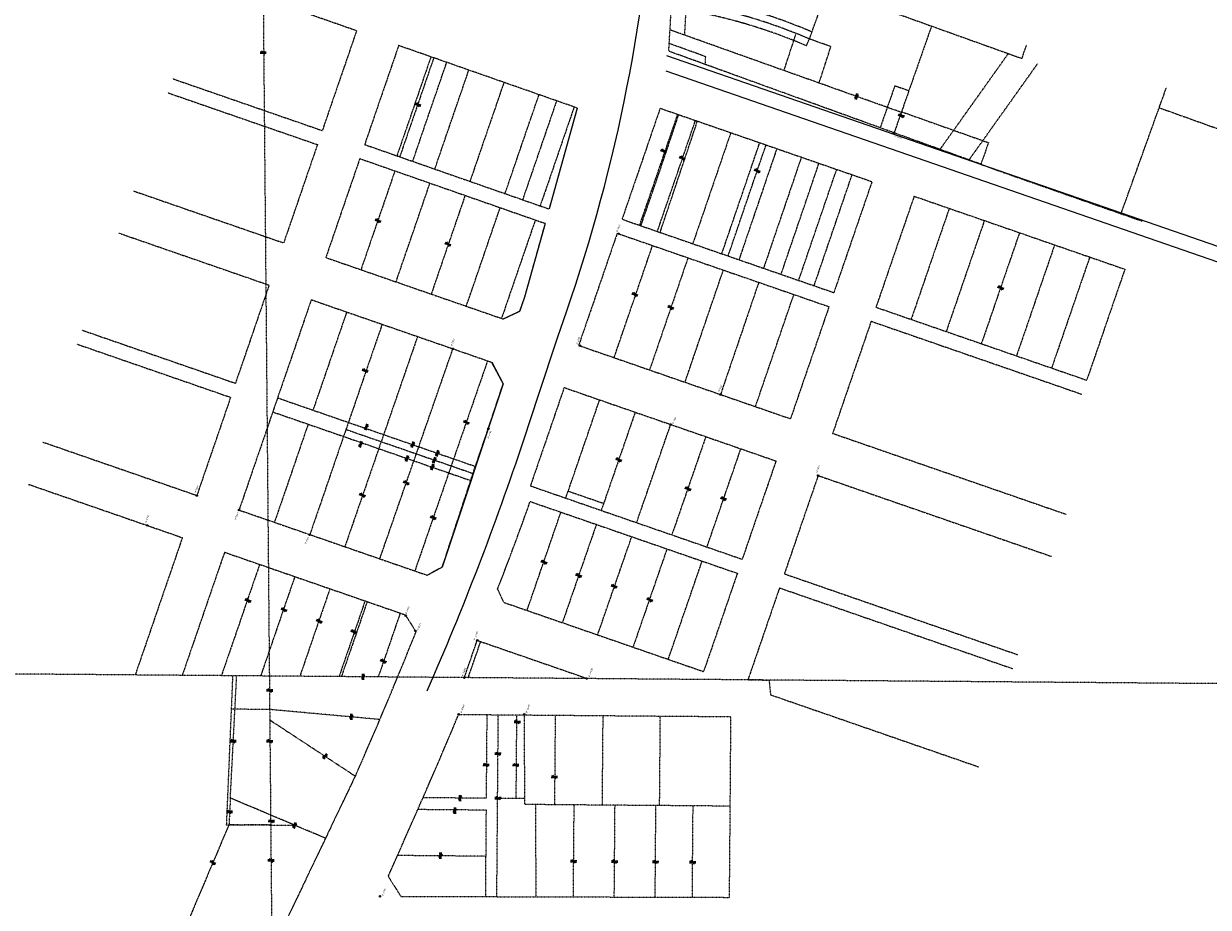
# Model space of a CAD drawing. Extents: x 372764 to 401832, y 96957 to 113289.
# Tile 4 of 11: x 386990 to 388583, y 97988 to 99176. Entities that reach past the tile are written whole.
import ezdxf

# ---------------------------------------------------------------- set-up
doc = ezdxf.new("R2010")
doc.units = 0
doc.header["$MEASUREMENT"] = 0
for name, pattern in [('Eease', [0.4, 0.075, -0.05, 0.15, -0.05, 0.075]), ('Elot', [0.15, 0.025, -0.025, 0.05, -0.025, 0.025]), ('Epl', [0.775, 0.325, -0.05, 0.025, -0.05, 0.325]), ('Erwl', [0.8, 0.175, -0.05, 0.35, -0.05, 0.175]), ('Esixl', [0.8, 0.375, -0.05, 0.375]), ('Euease', [0.6, 0.125, -0.05, 0.25, -0.05, 0.125])]:
    doc.linetypes.add(name, pattern=pattern)
for name, color, linetype, lineweight in [('E_ALI', 51, 'Continuous', 18), ('E_RW_Easement', 230, 'Eease', 25), ('E_RW_EasementUtility', 231, 'Euease', 25), ('E_RW_Existing', 80, 'Erwl', 25), ('E_RW_IP', 231, 'Continuous', 25), ('E_RW_Property', 231, 'Continuous', 25), ('E_RW_SixteenthLine', 231, 'Esixl', 25), ('P_RW_AccessPreviousProject-Diamonds', 1, 'Eaccp', 25), ('P_RW_MinorLotLine', 2, 'Elot', 25), ('P_RW_PropertyConnector', 7, 'Continuous', 40), ('P_RW_PropertyLine', 2, 'Epl', 25)]:
    doc.layers.add(name, color=color, linetype=linetype, lineweight=lineweight)
doc.styles.add('050_120', font='dgn000.shx', dxfattribs={"height": 5.999988})
doc.linetypes.add('Eaccp', pattern='A,1e-06,[1,ACCP.shx,S=0.005,R=0,X=0,Y=-0.0145],-0.105', length=0.105001)

# ---------------------------------------------------------------- blocks, each defined once
blk = doc.blocks.new('ZOR11')
at = {"layer": 'P_RW_PropertyConnector'}
for p, q in [((-3.2, -0.5), (-2, 2.6)), ((-2, 2.6), (2, -2.6)), ((2, -2.6), (3.2, 0.5))]:
    blk.add_line(p, q, dxfattribs=at)
blk.add_point((0, 0), dxfattribs=at)
blk = doc.blocks.new('ZOR12')
at = {"layer": 'P_RW_PropertyConnector'}
for p, q in [((-3.2, -0.5), (-2, 2.6)), ((-2, 2.6), (2, -2.6)), ((2, -2.6), (3.2, 0.5))]:
    blk.add_line(p, q, dxfattribs=at)
blk.add_point((0, 0), dxfattribs=at)
blk = doc.blocks.new('ZOR13')
at = {"layer": 'P_RW_PropertyConnector'}
for p, q in [((-3.2, -0.5), (-2, 2.6)), ((-2, 2.6), (2, -2.6)), ((2, -2.6), (3.2, 0.5))]:
    blk.add_line(p, q, dxfattribs=at)
blk.add_point((0, 0), dxfattribs=at)
blk = doc.blocks.new('ZOR14')
at = {"layer": 'P_RW_PropertyConnector'}
for p, q in [((-3.2, -0.5), (-2, 2.6)), ((-2, 2.6), (2, -2.6)), ((2, -2.6), (3.2, 0.5))]:
    blk.add_line(p, q, dxfattribs=at)
blk.add_point((0, 0), dxfattribs=at)
blk = doc.blocks.new('ZOR15')
at = {"layer": 'P_RW_PropertyConnector'}
for p, q in [((-3.2, -0.5), (-2, 2.6)), ((-2, 2.6), (2, -2.6)), ((2, -2.6), (3.2, 0.5))]:
    blk.add_line(p, q, dxfattribs=at)
blk.add_point((0, 0), dxfattribs=at)
blk = doc.blocks.new('ZOR16')
at = {"layer": 'P_RW_PropertyConnector'}
for p, q in [((-3.2, -0.5), (-2, 2.6)), ((-2, 2.6), (2, -2.6)), ((2, -2.6), (3.2, 0.5))]:
    blk.add_line(p, q, dxfattribs=at)
blk.add_point((0, 0), dxfattribs=at)
blk = doc.blocks.new('ZOR17')
at = {"layer": 'P_RW_PropertyConnector'}
for p, q in [((2.5, 2.1), (-2.5, -2.1)), ((-0.7, 3.2), (2.5, 2.1)), ((-2.5, -2.1), (0.7, -3.2))]:
    blk.add_line(p, q, dxfattribs=at)
blk.add_point((0, 0), dxfattribs=at)
blk = doc.blocks.new('ZOR18')
at = {"layer": 'P_RW_PropertyConnector'}
for p, q in [((2.5, 2.1), (-2.5, -2.1)), ((-0.7, 3.2), (2.5, 2.1)), ((-2.5, -2.1), (0.7, -3.2))]:
    blk.add_line(p, q, dxfattribs=at)
blk.add_point((0, 0), dxfattribs=at)
blk = doc.blocks.new('ZOR19')
at = {"layer": 'P_RW_PropertyConnector'}
for p, q in [((2.5, 2.1), (-2.5, -2.1)), ((-0.7, 3.2), (2.5, 2.1)), ((-2.5, -2.1), (0.7, -3.2))]:
    blk.add_line(p, q, dxfattribs=at)
blk.add_point((0, 0), dxfattribs=at)
blk = doc.blocks.new('ZOR20')
at = {"layer": 'P_RW_PropertyConnector'}
for p, q in [((-3.2, -0.5), (-2, 2.6)), ((-2, 2.6), (2, -2.6)), ((2, -2.6), (3.2, 0.5))]:
    blk.add_line(p, q, dxfattribs=at)
blk.add_point((0, 0), dxfattribs=at)
blk = doc.blocks.new('ZOR21')
at = {"layer": 'P_RW_PropertyConnector'}
for p, q in [((-3.2, -0.5), (-2, 2.6)), ((-2, 2.6), (2, -2.6)), ((2, -2.6), (3.2, 0.5))]:
    blk.add_line(p, q, dxfattribs=at)
blk.add_point((0, 0), dxfattribs=at)
blk = doc.blocks.new('ZOR22')
at = {"layer": 'P_RW_PropertyConnector'}
for p, q in [((2.5, 2.1), (-2.5, -2.1)), ((-0.7, 3.2), (2.5, 2.1)), ((-2.5, -2.1), (0.7, -3.2))]:
    blk.add_line(p, q, dxfattribs=at)
blk.add_point((0, 0), dxfattribs=at)
blk = doc.blocks.new('ZOR23')
at = {"layer": 'P_RW_PropertyConnector'}
for p, q in [((-3.2, -0.5), (-2, 2.6)), ((-2, 2.6), (2, -2.6)), ((2, -2.6), (3.2, 0.5))]:
    blk.add_line(p, q, dxfattribs=at)
blk.add_point((0, 0), dxfattribs=at)
blk = doc.blocks.new('ZOR24')
at = {"layer": 'P_RW_PropertyConnector'}
for p, q in [((-3.2, -0.5), (-2, 2.6)), ((-2, 2.6), (2, -2.6)), ((2, -2.6), (3.2, 0.5))]:
    blk.add_line(p, q, dxfattribs=at)
blk.add_point((0, 0), dxfattribs=at)
blk = doc.blocks.new('ZOR25')
at = {"layer": 'P_RW_PropertyConnector'}
for p, q in [((-3.2, -0.5), (-2, 2.6)), ((-2, 2.6), (2, -2.6)), ((2, -2.6), (3.2, 0.5))]:
    blk.add_line(p, q, dxfattribs=at)
blk.add_point((0, 0), dxfattribs=at)
blk = doc.blocks.new('ZOR26')
at = {"layer": 'P_RW_PropertyConnector'}
for p, q in [((-3.2, -0.5), (-2, 2.6)), ((-2, 2.6), (2, -2.6)), ((2, -2.6), (3.2, 0.5))]:
    blk.add_line(p, q, dxfattribs=at)
blk.add_point((0, 0), dxfattribs=at)
blk = doc.blocks.new('ZOR27')
at = {"layer": 'P_RW_PropertyConnector'}
for p, q in [((-3.2, -0.5), (-2, 2.6)), ((-2, 2.6), (2, -2.6)), ((2, -2.6), (3.2, 0.5))]:
    blk.add_line(p, q, dxfattribs=at)
blk.add_point((0, 0), dxfattribs=at)
blk = doc.blocks.new('ZOR28')
at = {"layer": 'P_RW_PropertyConnector'}
for p, q in [((-3.2, -0.5), (-2, 2.6)), ((-2, 2.6), (2, -2.6)), ((2, -2.6), (3.2, 0.5))]:
    blk.add_line(p, q, dxfattribs=at)
blk.add_point((0, 0), dxfattribs=at)
blk = doc.blocks.new('ZOR29')
at = {"layer": 'P_RW_PropertyConnector'}
for p, q in [((-3.2, -0.5), (-2, 2.6)), ((-2, 2.6), (2, -2.6)), ((2, -2.6), (3.2, 0.5))]:
    blk.add_line(p, q, dxfattribs=at)
blk.add_point((0, 0), dxfattribs=at)
blk = doc.blocks.new('ZOR30')
at = {"layer": 'P_RW_PropertyConnector'}
for p, q in [((-3.2, -0.5), (-2, 2.6)), ((-2, 2.6), (2, -2.6)), ((2, -2.6), (3.2, 0.5))]:
    blk.add_line(p, q, dxfattribs=at)
blk.add_point((0, 0), dxfattribs=at)
blk = doc.blocks.new('ZOR31')
at = {"layer": 'P_RW_PropertyConnector'}
for p, q in [((-3.2, -0.5), (-2, 2.6)), ((-2, 2.6), (2, -2.6)), ((2, -2.6), (3.2, 0.5))]:
    blk.add_line(p, q, dxfattribs=at)
blk.add_point((0, 0), dxfattribs=at)
blk = doc.blocks.new('ZOR32')
at = {"layer": 'P_RW_PropertyConnector'}
for p, q in [((-3.2, -0.5), (-2, 2.6)), ((-2, 2.6), (2, -2.6)), ((2, -2.6), (3.2, 0.5))]:
    blk.add_line(p, q, dxfattribs=at)
blk.add_point((0, 0), dxfattribs=at)
blk = doc.blocks.new('ZOR33')
at = {"layer": 'P_RW_PropertyConnector'}
for p, q in [((-3.2, -0.5), (-2, 2.6)), ((-2, 2.6), (2, -2.6)), ((2, -2.6), (3.2, 0.5))]:
    blk.add_line(p, q, dxfattribs=at)
blk.add_point((0, 0), dxfattribs=at)
blk = doc.blocks.new('ZOR34')
at = {"layer": 'P_RW_PropertyConnector'}
for p, q in [((-3.2, -0.5), (-2, 2.6)), ((-2, 2.6), (2, -2.6)), ((2, -2.6), (3.2, 0.5))]:
    blk.add_line(p, q, dxfattribs=at)
blk.add_point((0, 0), dxfattribs=at)
blk = doc.blocks.new('ZOR35')
at = {"layer": 'P_RW_PropertyConnector'}
for p, q in [((-3.2, -0.5), (-2, 2.6)), ((-2, 2.6), (2, -2.6)), ((2, -2.6), (3.2, 0.5))]:
    blk.add_line(p, q, dxfattribs=at)
blk.add_point((0, 0), dxfattribs=at)
blk = doc.blocks.new('ZOR36')
at = {"layer": 'P_RW_PropertyConnector'}
for p, q in [((-3.2, -0.5), (-2, 2.6)), ((-2, 2.6), (2, -2.6)), ((2, -2.6), (3.2, 0.5))]:
    blk.add_line(p, q, dxfattribs=at)
blk.add_point((0, 0), dxfattribs=at)
blk = doc.blocks.new('ZOR37')
at = {"layer": 'P_RW_PropertyConnector'}
for p, q in [((-3.2, -0.5), (-2, 2.6)), ((-2, 2.6), (2, -2.6)), ((2, -2.6), (3.2, 0.5))]:
    blk.add_line(p, q, dxfattribs=at)
blk.add_point((0, 0), dxfattribs=at)
blk = doc.blocks.new('ZOR45')
at = {"layer": 'P_RW_PropertyConnector'}
for p, q in [((-3.2, -0.6), (-2.1, 2.5)), ((-2.1, 2.5), (2.1, -2.5)), ((2.1, -2.5), (3.2, 0.6))]:
    blk.add_line(p, q, dxfattribs=at)
blk.add_point((0, 0), dxfattribs=at)
blk = doc.blocks.new('ZOR76')
at = {"layer": 'P_RW_PropertyConnector'}
for p, q in [((2.3, 2.3), (-2.3, -2.3)), ((-0.9, 3.2), (2.3, 2.3)), ((-2.3, -2.3), (0.9, -3.2))]:
    blk.add_line(p, q, dxfattribs=at)
blk.add_point((0, 0), dxfattribs=at)
blk = doc.blocks.new('ZOR77')
at = {"layer": 'P_RW_PropertyConnector'}
for p, q in [((-3.2, -0.5), (-2, 2.6)), ((-2, 2.6), (2, -2.6)), ((2, -2.6), (3.2, 0.5))]:
    blk.add_line(p, q, dxfattribs=at)
blk.add_point((0, 0), dxfattribs=at)
blk = doc.blocks.new('ZOR82')
at = {"layer": 'P_RW_PropertyConnector'}
for p, q in [((-2.8, -1.7), (-2.8, 1.6)), ((-2.8, 1.6), (2.8, -1.6)), ((2.8, -1.6), (2.8, 1.7))]:
    blk.add_line(p, q, dxfattribs=at)
blk.add_point((0, 0), dxfattribs=at)
blk = doc.blocks.new('ZOR85')
at = {"layer": 'P_RW_PropertyConnector'}
for p, q in [((-2.9, -1.6), (-2.8, 1.8)), ((-2.8, 1.8), (2.8, -1.8)), ((2.8, -1.8), (2.9, 1.6))]:
    blk.add_line(p, q, dxfattribs=at)
blk.add_point((0, 0), dxfattribs=at)
blk = doc.blocks.new('ZOR86')
at = {"layer": 'P_RW_PropertyConnector'}
for p, q in [((-2.9, -1.6), (-2.8, 1.8)), ((-2.8, 1.8), (2.8, -1.8)), ((2.8, -1.8), (2.9, 1.6))]:
    blk.add_line(p, q, dxfattribs=at)
blk.add_point((0, 0), dxfattribs=at)
blk = doc.blocks.new('ZOR87')
at = {"layer": 'P_RW_PropertyConnector'}
for p, q in [((-2.9, -1.6), (-2.8, 1.8)), ((-2.8, 1.8), (2.8, -1.8)), ((2.8, -1.8), (2.9, 1.6))]:
    blk.add_line(p, q, dxfattribs=at)
blk.add_point((0, 0), dxfattribs=at)
blk = doc.blocks.new('ZOR88')
at = {"layer": 'P_RW_PropertyConnector'}
for p, q in [((1.8, 2.8), (-1.8, -2.8)), ((-1.6, 2.9), (1.8, 2.8)), ((-1.8, -2.8), (1.6, -2.9))]:
    blk.add_line(p, q, dxfattribs=at)
blk.add_point((0, 0), dxfattribs=at)
blk = doc.blocks.new('ZOR89')
at = {"layer": 'P_RW_PropertyConnector'}
for p, q in [((1.8, 2.8), (-1.8, -2.8)), ((-1.6, 2.9), (1.8, 2.8)), ((-1.8, -2.8), (1.6, -2.9))]:
    blk.add_line(p, q, dxfattribs=at)
blk.add_point((0, 0), dxfattribs=at)
blk = doc.blocks.new('ZOR90')
at = {"layer": 'P_RW_PropertyConnector'}
for p, q in [((1.8, 2.8), (-1.8, -2.8)), ((-1.6, 2.9), (1.8, 2.8)), ((-1.8, -2.8), (1.6, -2.9))]:
    blk.add_line(p, q, dxfattribs=at)
blk.add_point((0, 0), dxfattribs=at)
blk = doc.blocks.new('ZOR91')
at = {"layer": 'P_RW_PropertyConnector'}
for p, q in [((-2.9, -1.6), (-2.8, 1.8)), ((-2.8, 1.8), (2.8, -1.8)), ((2.8, -1.8), (2.9, 1.6))]:
    blk.add_line(p, q, dxfattribs=at)
blk.add_point((0, 0), dxfattribs=at)
blk = doc.blocks.new('ZOR92')
at = {"layer": 'P_RW_PropertyConnector'}
for p, q in [((-2.9, -1.6), (-2.8, 1.8)), ((-2.8, 1.8), (2.8, -1.8)), ((2.8, -1.8), (2.9, 1.6))]:
    blk.add_line(p, q, dxfattribs=at)
blk.add_point((0, 0), dxfattribs=at)
blk = doc.blocks.new('ZOR93')
at = {"layer": 'P_RW_PropertyConnector'}
for p, q in [((-2.9, -1.6), (-2.8, 1.8)), ((-2.8, 1.8), (2.8, -1.8)), ((2.8, -1.8), (2.9, 1.6))]:
    blk.add_line(p, q, dxfattribs=at)
blk.add_point((0, 0), dxfattribs=at)
blk = doc.blocks.new('ZOR94')
at = {"layer": 'P_RW_PropertyConnector'}
for p, q in [((-2.9, -1.6), (-2.8, 1.8)), ((-2.8, 1.8), (2.8, -1.8)), ((2.8, -1.8), (2.9, 1.6))]:
    blk.add_line(p, q, dxfattribs=at)
blk.add_point((0, 0), dxfattribs=at)
blk = doc.blocks.new('ZOR95')
at = {"layer": 'P_RW_PropertyConnector'}
for p, q in [((-2.9, -1.6), (-2.8, 1.8)), ((-2.8, 1.8), (2.8, -1.8)), ((2.8, -1.8), (2.9, 1.6))]:
    blk.add_line(p, q, dxfattribs=at)
blk.add_point((0, 0), dxfattribs=at)
blk = doc.blocks.new('ZOR122')
at = {"layer": 'P_RW_PropertyConnector'}
for p, q in [((-2.9, -1.6), (-2.8, 1.8)), ((-2.8, 1.8), (2.8, -1.8)), ((2.8, -1.8), (2.9, 1.6))]:
    blk.add_line(p, q, dxfattribs=at)
blk.add_point((0, 0), dxfattribs=at)
blk = doc.blocks.new('ZOR123')
at = {"layer": 'P_RW_PropertyConnector'}
for p, q in [((-2.9, -1.6), (-2.8, 1.8)), ((-2.8, 1.8), (2.8, -1.8)), ((2.8, -1.8), (2.9, 1.6))]:
    blk.add_line(p, q, dxfattribs=at)
blk.add_point((0, 0), dxfattribs=at)
blk = doc.blocks.new('ZOR124')
at = {"layer": 'P_RW_PropertyConnector'}
for p, q in [((-2.9, -1.6), (-2.8, 1.8)), ((-2.8, 1.8), (2.8, -1.8)), ((2.8, -1.8), (2.9, 1.6))]:
    blk.add_line(p, q, dxfattribs=at)
blk.add_point((0, 0), dxfattribs=at)
blk = doc.blocks.new('ZOR125')
at = {"layer": 'P_RW_PropertyConnector'}
for p, q in [((2.6, 2), (-2.6, -2)), ((-0.5, 3.2), (2.6, 2)), ((-2.6, -2), (0.5, -3.2))]:
    blk.add_line(p, q, dxfattribs=at)
blk.add_point((0, 0), dxfattribs=at)
blk = doc.blocks.new('ZOR128')
at = {"layer": 'P_RW_PropertyConnector'}
for p, q in [((-2.8, 1.7), (-2.8, -1.7)), ((2.8, -1.7), (-2.8, 1.7)), ((2.8, 1.7), (2.8, -1.7))]:
    blk.add_line(p, q, dxfattribs=at)
blk.add_point((0, 0), dxfattribs=at)
blk = doc.blocks.new('ZOR129')
at = {"layer": 'P_RW_PropertyConnector'}
for p, q in [((-2.8, 1.7), (-2.8, -1.7)), ((2.8, -1.7), (-2.8, 1.7)), ((2.8, 1.7), (2.8, -1.7))]:
    blk.add_line(p, q, dxfattribs=at)
blk.add_point((0, 0), dxfattribs=at)
blk = doc.blocks.new('ZOR130')
at = {"layer": 'P_RW_PropertyConnector'}
for p, q in [((-1.6, 2.9), (-3.3, 0)), ((1.6, -2.9), (-1.6, 2.9)), ((3.3, 0), (1.6, -2.9))]:
    blk.add_line(p, q, dxfattribs=at)
blk.add_point((0, 0), dxfattribs=at)
blk = doc.blocks.new('ZOR133')
at = {"layer": 'P_RW_PropertyConnector'}
for p, q in [((-3.2, -0.5), (-2, 2.6)), ((-2, 2.6), (2, -2.6)), ((2, -2.6), (3.2, 0.5))]:
    blk.add_line(p, q, dxfattribs=at)
blk.add_point((0, 0), dxfattribs=at)
blk = doc.blocks.new('ZOR134')
at = {"layer": 'P_RW_PropertyConnector'}
for p, q in [((1.7, 2.8), (-1.7, -2.8)), ((-1.6, 2.8), (1.7, 2.8)), ((-1.7, -2.8), (1.6, -2.8))]:
    blk.add_line(p, q, dxfattribs=at)
blk.add_point((0, 0), dxfattribs=at)
blk = doc.blocks.new('ZOR135')
at = {"layer": 'P_RW_PropertyConnector'}
for p, q in [((2.5, 2.1), (-2.5, -2.1)), ((-0.7, 3.2), (2.5, 2.1)), ((-2.5, -2.1), (0.7, -3.2))]:
    blk.add_line(p, q, dxfattribs=at)
blk.add_point((0, 0), dxfattribs=at)
blk = doc.blocks.new('ZOR136')
at = {"layer": 'P_RW_PropertyConnector'}
for p, q in [((2.5, 2.1), (-2.5, -2.1)), ((-0.7, 3.2), (2.5, 2.1)), ((-2.5, -2.1), (0.7, -3.2))]:
    blk.add_line(p, q, dxfattribs=at)
blk.add_point((0, 0), dxfattribs=at)
blk = doc.blocks.new('ZOR137')
at = {"layer": 'P_RW_PropertyConnector'}
for p, q in [((2.5, 2.1), (-2.5, -2.1)), ((-0.7, 3.2), (2.5, 2.1)), ((-2.5, -2.1), (0.7, -3.2))]:
    blk.add_line(p, q, dxfattribs=at)
blk.add_point((0, 0), dxfattribs=at)
blk = doc.blocks.new('ZOR140')
at = {"layer": 'P_RW_PropertyConnector'}
for p, q in [((-2.9, -1.6), (-2.8, 1.8)), ((-2.8, 1.8), (2.8, -1.8)), ((2.8, -1.8), (2.9, 1.6))]:
    blk.add_line(p, q, dxfattribs=at)
blk.add_point((0, 0), dxfattribs=at)
blk = doc.blocks.new('ZOR141')
at = {"layer": 'P_RW_PropertyConnector'}
for p, q in [((1.7, 2.8), (-1.7, -2.8)), ((-1.6, 2.8), (1.7, 2.8)), ((-1.7, -2.8), (1.6, -2.8))]:
    blk.add_line(p, q, dxfattribs=at)
blk.add_point((0, 0), dxfattribs=at)
blk = doc.blocks.new('ZOR142')
at = {"layer": 'P_RW_PropertyConnector'}
for p, q in [((3, 1.2), (-3, -1.2)), ((0.4, 3.3), (3, 1.2)), ((-3, -1.2), (-0.4, -3.3))]:
    blk.add_line(p, q, dxfattribs=at)
blk.add_point((0, 0), dxfattribs=at)
blk = doc.blocks.new('ZOR143')
at = {"layer": 'P_RW_PropertyConnector'}
for p, q in [((-2.9, -1.6), (-2.8, 1.8)), ((-2.8, 1.8), (2.8, -1.8)), ((2.8, -1.8), (2.9, 1.6))]:
    blk.add_line(p, q, dxfattribs=at)
blk.add_point((0, 0), dxfattribs=at)
blk = doc.blocks.new('ZOR144')
at = {"layer": 'P_RW_PropertyConnector'}
for p, q in [((-2.9, -1.6), (-2.8, 1.8)), ((-2.8, 1.8), (2.8, -1.8)), ((2.8, -1.8), (2.9, 1.6))]:
    blk.add_line(p, q, dxfattribs=at)
blk.add_point((0, 0), dxfattribs=at)
blk = doc.blocks.new('ZOR145')
at = {"layer": 'P_RW_PropertyConnector'}
for p, q in [((-3.2, -0.5), (-2, 2.6)), ((-2, 2.6), (2, -2.6)), ((2, -2.6), (3.2, 0.5))]:
    blk.add_line(p, q, dxfattribs=at)
blk.add_point((0, 0), dxfattribs=at)

msp = doc.modelspace()

# ---------------------------------------------------------------- linework, layer by layer
at = {"layer": 'E_ALI', "flags": 128}
msp.add_lwpolyline([(387532.37, 98279.17, 0.0236704), (387662.38, 98616.44), (387662.38, 98616.43), (387682.41, 98676.75), (387708.39, 98754.99), (387708.39, 98754.99), (387720.03, 98788.83), (387720.03, 98788.83, 0.0683431), (387840.62, 99400.66), (387840.62, 99400.66), (387850.23, 99565.66), (387866.38, 99843.08), (387899.25, 100258.1)], format="xyb", dxfattribs=at)
at = {"layer": 'E_RW_Easement', "ltscale": 0.2}
for p, q in [((387878.84, 99160.8), (387881.43, 99204.66)), ((388012.47, 99113.18), (388028.77, 99163.07)), ((388042.71, 99146.49), (388046.66, 99155.68)), ((387907.12, 99131.87), (387858.07, 99149.62)), ((387906.51, 99121.45), (387907.12, 99131.87)), ((388161.59, 99092.93), (388141.71, 99036.3)), ((388161.59, 99092.93), (388180.43, 99086.23)), ((387587.72, 98296.78), (387604.46, 98345.29))]:
    msp.add_line(p, q, dxfattribs=at)
for radius, start, end in [(748.05, 66.82651, 81.82614), (728.05, 66.78105, 81.69278)]:
    msp.add_arc((387755.68, 98477.41), radius, start, end, dxfattribs=at)
at = {"layer": 'E_RW_EasementUtility', "ltscale": 0.2}
for p, q in [((388314.08, 99136.12), (388222.19, 99007.16)), ((388353.2, 99122.1), (388261.23, 98993.03)), ((387722.17, 98547.69), (387769.83, 98531.19))]:
    msp.add_line(p, q, dxfattribs=at)
at = {"layer": 'E_RW_Existing', "ltscale": 0.2}
for p, q in [((387857.46, 99139.21), (387887.21, 99650.38)), ((387437.42, 99166.68), (387242.89, 99234.75)), ((387437.42, 99166.68), (387391.33, 99032.59)), ((387494.05, 99146.87), (387448.31, 99013.79)), ((387734.25, 99062.82), (387494.05, 99146.87)), ((387189.98, 99102.32), (387391.33, 99032.59)), ((387183.44, 99083.42), (387385.92, 99013.3)), ((387734.25, 99062.82), (387696.39, 98927.07)), ((387845.86, 99062.6), (387794.55, 98913.33)), ((387845.86, 99062.6), (388130.78, 98963.92)), ((387384.82, 99013.68), (387339.37, 98881.44)), ((387448.31, 99013.79), (387696.39, 98927.07)), ((387441.81, 98994.87), (387396.06, 98861.8)), ((387441.81, 98994.87), (387691.01, 98907.76)), ((388130.78, 98963.92), (388079.47, 98814.66)), ((387137.68, 98951.29), (387339.37, 98881.44)), ((388187.48, 98944.29), (388136.17, 98795.02)), ((388187.48, 98944.29), (388470.96, 98846.11)), ((387794.55, 98913.33), (388079.47, 98814.66)), ((387691.01, 98907.76), (387663.28, 98808.32)), ((387117.61, 98894.74), (387319.86, 98824.69)), ((387788.05, 98894.42), (387736.22, 98743.65)), ((387788.05, 98894.42), (388072.97, 98795.74)), ((387396.06, 98861.8), (387634.85, 98779.1)), ((388470.96, 98846.11), (388419.65, 98696.85)), ((387319.86, 98824.69), (387274.5, 98692.73)), ((387376.56, 98805.06), (387279.34, 98522.22)), ((387376.56, 98805.06), (387619.35, 98720.97)), ((387663.28, 98808.32), (387656.68, 98789.11)), ((387656.68, 98789.11), (387634.85, 98779.1)), ((388072.97, 98795.74), (388021.15, 98644.98)), ((388136.17, 98795.02), (388419.65, 98696.85)), ((388129.67, 98776.11), (388077.84, 98625.34)), ((388129.67, 98776.11), (388413.15, 98677.93)), ((387067.78, 98764.32), (387274.5, 98692.73)), ((387061.24, 98745.42), (387268, 98673.81)), ((387736.22, 98743.65), (388021.15, 98644.98)), ((387634.75, 98691.94), (387619.35, 98720.97)), ((387614.65, 98631.64), (387634.75, 98691.94)), ((387268, 98673.81), (387222.64, 98541.85)), ((387716.72, 98686.91), (387671.28, 98554.73)), ((387716.72, 98686.91), (388001.64, 98588.23)), ((387594.4, 98572.3), (387614.65, 98631.64)), ((388077.84, 98625.34), (388392.14, 98516.49)), ((387015.57, 98613.56), (387222.64, 98541.85)), ((388001.64, 98588.23), (387956.21, 98456.06)), ((387552.76, 98445.56), (387594.4, 98572.3)), ((388058.34, 98568.6), (388012.91, 98436.45)), ((388058.34, 98568.6), (388372.51, 98459.79)), ((386995.94, 98556.87), (387203.13, 98485.11)), ((387671.28, 98554.73), (387956.21, 98456.06)), ((387671.02, 98533.66), (387949.71, 98437.14)), ((387279.34, 98522.22), (387532.39, 98434.58)), ((387203.09, 98484.98), (387139.64, 98300.4)), ((387259.83, 98465.48), (387202.91, 98299.88)), ((387259.83, 98465.48), (387502.92, 98381.29)), ((387532.39, 98434.58), (387552.76, 98445.56)), ((387949.71, 98437.14), (387904.27, 98304.96)), ((388012.91, 98436.45), (388327.01, 98327.66)), ((388006.41, 98417.53), (387963.87, 98293.77)), ((388006.41, 98417.53), (388320.47, 98308.77)), ((387627.13, 98415.76), (387635.24, 98398.14)), ((387635.24, 98398.14), (387904.27, 98304.96)), ((387502.92, 98381.29), (387517.41, 98358.37)), ((387599.74, 98346.94), (387748.27, 98295.5)), ((387748.27, 98295.5), (387582.45, 98296.82)), ((387963.87, 98293.77), (387992.34, 98293.54)), ((387992.34, 98293.54), (387994.31, 98273.78)), ((387994.31, 98273.78), (388274.72, 98176.67)), ((387941.08, 98243.95), (387574.59, 98246.89)), ((387939.14, 98001.3), (387941.08, 98243.95)), ((387438.72, 98170.92), (387265.29, 97808.01)), ((387480.09, 98029.31), (387525.64, 98132.59))]:
    msp.add_line(p, q, dxfattribs=at)
at = {"layer": 'E_RW_Existing', "ltscale": 0.2, "flags": 128}
for points in [[(388277.27, 98987.22), (387857.46, 99139.21)], [(388277.27, 98987.22), (388306.68, 98976.57)], [(388306.68, 98976.57), (388494, 98910.83)], [(387582.45, 98296.82), (387599.74, 98346.94)], [(387480.09, 98029.31), (387497.05, 98002.6), (387939.14, 98001.3)]]:
    msp.add_lwpolyline(points, dxfattribs=at)
at = {"layer": 'E_RW_Existing', "ltscale": 0.2}
for centre, radius, start, end in [((384037.03, 99819.36), 3854.72, 338.64623, 340.51625), ((382237.82, 100464.5), 5684.18, 337.59039, 338.25208), ((382237.84, 100464.56), 5684.18, 336.20212, 337.58974), ((382237.84, 100464.56), 5779.18, 336.202119, 337.434811)]:
    msp.add_arc(centre, radius, start, end, dxfattribs=at)
at = {"layer": 'E_RW_IP'}
for centre in [(388160.43, 99029.52), (387790.11, 98893.71), (387567.09, 98739.07), (387737.77, 98743.36), (387927.02, 98677.57), (387614.85, 98631.59), (387860.04, 98637.23), (388058.35, 98568.62), (387222.57, 98541.68), (387279.34, 98522.21), (387155.95, 98501.46), (387374.45, 98488.73), (387503.6, 98380.05), (387516.52, 98359.67), (387599.74, 98346.94), (387582.45, 98296.82), (387746.87, 98295.51), (387574.87, 98247.49), (387663.1, 98247.55), (387468.82, 98002.73)]:
    msp.add_circle(centre, 1, dxfattribs=at)
at = {"layer": 'E_RW_Property'}
for p, q in [((387854.52, 99133.68), (388656.06, 98856.09)), ((387853.42, 99112.9), (388656.12, 98834.9))]:
    msp.add_line(p, q, dxfattribs=at)
at = {"layer": 'E_RW_SixteenthLine', "ltscale": 0.2}
for p, q in [((387306.14, 99842.91), (387332.03, 96988.87)), ((387582.45, 98296.82), (385991.65, 98309.55)), ((388657.52, 98288.22), (387748.27, 98295.5))]:
    msp.add_line(p, q, dxfattribs=at)
at = {"layer": 'P_RW_AccessPreviousProject-Diamonds'}
for p, q in [((387734.24, 99062.8), (387696.4, 98927.1)), ((387548.01, 98443.11), (387537.27, 98437.32))]:
    msp.add_line(p, q, dxfattribs=at)
at = {"layer": 'P_RW_AccessPreviousProject-Diamonds', "flags": 128}
for points in [[(387691.01, 98907.76), (387663.28, 98808.32), (387656.68, 98789.11), (387634.85, 98779.1)], [(387619.35, 98720.97), (387634.75, 98691.94), (387552.76, 98445.56)]]:
    msp.add_lwpolyline(points, dxfattribs=at)
at = {"layer": 'P_RW_MinorLotLine', "ltscale": 0.2}
for p, q in [((387541.27, 99130.35), (387495.52, 98997.28)), ((387818.34, 98905.09), (387869.6, 99054.38)), ((387842.14, 98896.85), (387893.34, 99046.16)), ((387937.31, 98863.89), (387988.33, 99013.26)), ((388002.69, 99008.1), (387951.78, 98858.7)), ((387489.02, 98978.37), (387443.33, 98845.43)), ((387583.46, 98945.36), (387537.86, 98812.69)), ((388329.22, 98895.2), (388277.91, 98745.93)), ((387783.92, 98727.13), (387835.65, 98877.93)), ((387883.25, 98861.45), (387831.62, 98710.61)), ((387471.83, 98772.07), (387426.46, 98640.1)), ((387613.65, 98722.95), (387564.74, 98581.63)), ((387331.2, 98673.09), (387597.34, 98580.92)), ((387324.7, 98654.18), (387591, 98561.95)), ((387812.27, 98653.82), (387766.56, 98521.74)), ((387372.33, 98637.68), (387326.97, 98505.72)), ((387470.57, 98614.24), (387421.68, 98472.92)), ((387907.24, 98620.93), (387861.54, 98488.85)), ((387468.75, 98456.62), (387517.92, 98597.84)), ((387517.92, 98597.84), (387564.74, 98581.63)), ((387908.87, 98472.45), (387954.44, 98604.58)), ((387564.74, 98581.63), (387515.83, 98440.31)), ((387564.74, 98581.63), (387594.27, 98571.4)), ((387666.81, 98387.2), (387712.39, 98519.33)), ((387760.02, 98502.84), (387714.3, 98370.76)), ((387761.79, 98354.31), (387807.64, 98486.35)), ((387855, 98469.95), (387809.29, 98337.86)), ((387307.07, 98449.12), (387255.62, 98299.45)), ((387354.34, 98432.75), (387308.37, 98299.02)), ((387401.6, 98416.38), (387361.11, 98298.59)), ((387448.87, 98400.01), (387413.86, 98298.17)), ((387496.13, 98383.64), (387466.61, 98297.75)), ((387320.56, 98253.92), (387269.25, 98254.33)), ((387468.83, 98240.44), (387320.56, 98253.93)), ((387612.2, 98134.58), (387613.09, 98246.58)), ((387627.07, 98118.46), (387628.09, 98246.46)), ((387652.19, 98134.26), (387653.09, 98246.26)), ((387704.13, 98125.85), (387705.09, 98245.84)), ((387320.68, 98239.93), (387435.64, 98164.47)), ((387267.68, 98134.83), (387265.84, 98099.2)), ((387612.2, 98134.58), (387526.82, 98135.26)), ((387663.28, 98134.17), (387627.19, 98134.46)), ((387612.07, 98118.58), (387519.79, 98119.32)), ((387611.14, 98002.27), (387612.07, 98118.58)), ((387626.14, 98002.22), (387627.07, 98118.46)), ((387729.14, 98001.92), (387730.13, 98125.64)), ((387784.14, 98001.76), (387785.13, 98125.2)), ((387839.14, 98001.6), (387840.12, 98124.76)), ((387889.14, 98001.45), (387890.12, 98124.36)), ((387265.84, 98099.2), (387354.18, 98098.22)), ((387611.57, 98056.58), (387492.54, 98057.54))]:
    msp.add_line(p, q, dxfattribs=at)
at = {"layer": 'P_RW_MinorLotLine', "ltscale": 0.2, "flags": 128}
for points in [[(388170.17, 99056.99), (388059.59, 99096.39)], [(388170.49, 99057.93), (388160.52, 99029.49)], [(387395.64, 98080.76), (387267.68, 98134.83), (387276.18, 98299.27)], [(387265.84, 98099.2), (387212.54, 97973.46), (387170.76, 97875.28), (387147.4, 97820.17)]]:
    msp.add_lwpolyline(points, dxfattribs=at)
at = {"layer": 'P_RW_PropertyLine', "ltscale": 0.2}
for p, q in [((387537.48, 99131.65), (387491.74, 98998.58)), ((387512.95, 98991.02), (387558.75, 99124.23)), ((387542.74, 98980.78), (387588.48, 99113.83)), ((387635.69, 99097.31), (387589.96, 98964.27)), ((387637.18, 98947.76), (387682.91, 99080.79)), ((387706.51, 99072.53), (387660.79, 98939.51)), ((387730.12, 99064.27), (387684.4, 98931.26)), ((387845.82, 98895.58), (387896.02, 99045.23)), ((387848.3, 98986.8), (387870.83, 99053.95)), ((387940.84, 99029.71), (387889.72, 98880.37)), ((387928.8, 98866.8), (387979.81, 99016.17)), ((388035.82, 98996.81), (387984.9, 98847.41)), ((387820.04, 98904.5), (387848.3, 98986.8)), ((388008.55, 98839.22), (388059.57, 98988.59)), ((388032.19, 98831.03), (388083.31, 98980.36)), ((387490.59, 98829.06), (387536.24, 98961.86)), ((388052.98, 98823.83), (388104.1, 98973.16)), ((387585.12, 98796.33), (387630.68, 98928.85)), ((388234.73, 98927.93), (388183.42, 98778.66)), ((387677.9, 98912.34), (387632.39, 98779.96)), ((388281.97, 98911.56), (388230.66, 98762.3)), ((388376.47, 98878.84), (388325.16, 98729.57)), ((388423.71, 98862.48), (388372.4, 98713.21)), ((387879.32, 98694.09), (387930.85, 98844.96)), ((387978.45, 98828.48), (387927.02, 98677.57)), ((387974.08, 98661.28), (388025.72, 98812.11)), ((387424.19, 98788.56), (387378.83, 98656.59)), ((387519.46, 98755.57), (387470.57, 98614.24)), ((387517.92, 98597.84), (387567.1, 98739.07)), ((387718.91, 98538.24), (387764.49, 98670.36)), ((387426.46, 98640.1), (387419.96, 98621.19)), ((387423.21, 98630.64), (387517.92, 98597.84)), ((387814.2, 98505.24), (387860.05, 98637.27)), ((387419.96, 98621.19), (387374.6, 98489.22)), ((387856.78, 98321.41), (387902.35, 98453.54)), ((387451.7, 98399.03), (387417.03, 98298.15)), ((387262.66, 98098.39), (387271.15, 98299.31)), ((387662.94, 98246.18), (387663.3, 98126.17)), ((387768.13, 98125.33), (387769.09, 98245.33)), ((387845.12, 98124.72), (387846.08, 98244.71)), ((387678.17, 98126.05), (387663.3, 98126.17)), ((387940.12, 98123.96), (387678.17, 98126.05)), ((387678.17, 98126.05), (387678.55, 98002.07))]:
    msp.add_line(p, q, dxfattribs=at)
at = {"layer": 'P_RW_PropertyLine', "ltscale": 0.2, "flags": 128}
for points in [[(387984.33, 99254.37), (388332.53, 99129.51)], [(388046.66, 99155.68), (388071, 99223.29)], [(388059.59, 99096.39), (387859.13, 99167.83)], [(388210.92, 99173.12), (388170.5, 99057.93)], [(388075.58, 99145.37), (388046.66, 99155.68)], [(388059.59, 99096.39), (388075.58, 99145.37)], [(388332.53, 99129.51), (388338.82, 99147.51)], [(388465.88, 98920.7), (388527.02, 99090.59)], [(388170.49, 99057.93), (388287.49, 99016.34)], [(388517.2, 99063.29), (388655.67, 99013.64)], [(388287.49, 99016.34), (388277.27, 98987.22)], [(387321.96, 98098.93), (387321.96, 98098.93), (387262.66, 98098.39)]]:
    msp.add_lwpolyline(points, dxfattribs=at)
at = {"layer": 'P_RW_PropertyLine', "ltscale": 0.2}
msp.add_arc((387755.68, 98477.41), 738.05, 66.78065, 81.76006, dxfattribs=at)

# ---------------------------------------------------------------- block references
at = {"lineweight": 13}
for name, p in [('ZOR82', (387311.8, 99137.3)), ('ZOR76', (388109.99, 99078.34)), ('ZOR26', (387520, 99067.35)), ('ZOR45', (388170.34, 99052.66)), ('ZOR27', (387850.47, 99004.96)), ('ZOR77', (387875.51, 98995.57)), ('ZOR28', (387976.44, 98978.29)), ('ZOR25', (387466.4, 98911.28)), ('ZOR24', (387560.32, 98879.85)), ('ZOR145', (388303.92, 98821.08)), ('ZOR29', (387811.8, 98812.01)), ('ZOR30', (387860.07, 98794.63)), ('ZOR23', (387448.89, 98709.64)), ('ZOR21', (387585.25, 98640.08)), ('ZOR18', (387450.79, 98633.82)), ('ZOR19', (387442.8, 98610.58)), ('ZOR17', (387513.08, 98610.21)), ('ZOR22', (387505.32, 98591.45)), ('ZOR137', (387546.02, 98598.45)), ('ZOR136', (387539.28, 98580.13)), ('ZOR135', (387541.98, 98589.31)), ('ZOR33', (387790.21, 98589.84)), ('ZOR16', (387504.26, 98558.83)), ('ZOR32', (387883.32, 98550.64)), ('ZOR20', (387445.16, 98542.09)), ('ZOR31', (387931.07, 98537.5)), ('ZOR15', (387540.61, 98511.94)), ('ZOR37', (387689.6, 98452.2)), ('ZOR36', (387736.26, 98434.13)), ('ZOR35', (387783.83, 98419.55)), ('ZOR13', (387291.37, 98400.54)), ('ZOR34', (387831.87, 98401.51)), ('ZOR14', (387339.92, 98388.15)), ('ZOR12', (387387.26, 98372.75)), ('ZOR133', (387433.68, 98358.45)), ('ZOR11', (387473.52, 98318.9)), ('ZOR134', (387446.23, 98297.84)), ('ZOR140', (387320.6, 98279.69)), ('ZOR141', (387430.33, 98244.17)), ('ZOR144', (387653.74, 98237.26)), ('ZOR128', (387271.15, 98211.3)), ('ZOR122', (387320.6, 98211.23)), ('ZOR143', (387627.51, 98194.41)), ('ZOR142', (387395.06, 98190.85)), ('ZOR85', (387611.72, 98179.47)), ('ZOR86', (387651.63, 98179.29)), ('ZOR87', (387703.68, 98163.22)), ('ZOR90', (387576.79, 98134.58)), ('ZOR91', (387627.52, 98134.67)), ('ZOR129', (387266.42, 98116.36)), ('ZOR89', (387569.7, 98117.82)), ('ZOR124', (387323.01, 98103.96)), ('ZOR125', (387354.24, 98098.02)), ('ZOR123', (387322.39, 98051.01)), ('ZOR88', (387550.21, 98057.41)), ('ZOR92', (387729.32, 98049.74)), ('ZOR93', (387784.65, 98049.3)), ('ZOR130', (387244.07, 98047.98)), ('ZOR94', (387839.68, 98048.86)), ('ZOR95', (387889.67, 98048.46))]:
    msp.add_blockref(name, p, dxfattribs=at)

# ---------------------------------------------------------------- texts
at = {"layer": 'E_RW_IP', "style": '050_120', "width": 1.111111}
for s, rotation, p in [('IP 2023', 340.65651, (388160.94, 99024.81)), ('IP 2002', 70.24216, (387788.78, 98895.83)), ('IP 2014', 70.24216, (387565.98, 98742.62)), ('IP 2026', 70.24216, (387734.7, 98744.75)), ('IP 2025', 70.24216, (387925.91, 98681.12)), ('IP 2001', 70.24216, (387863.97, 98637.67)), ('IP 2015', 70.24216, (387615.4, 98618.38)), ('IP 2024', 70.24216, (388057.24, 98572.17)), ('IP 2018', 70.24216, (387221.46, 98545.23)), ('IP 2022', 70.24216, (387154.84, 98505.01)), ('IP 2017', 70.24216, (387275.32, 98508.81)), ('IP 2016', 65.69242, (387369.33, 98476.05)), ('IP 2020', 70.24216, (387505.05, 98382.09)), ('IP 2019', 70.24216, (387520.57, 98359.88)), ('IP 10000', 70.24216, (387596.95, 98346.98)), ('IP 10002', 70.24216, (387580.73, 98298.42)), ('IP 10003', 70.24216, (387751.2, 98297.44)), ('IP 10004', 70.24216, (387578.82, 98248.82)), ('IP 10001', 70.24216, (387666.83, 98248.96)), ('IP 2000', 70.24216, (387473.23, 98002.94))]:
    msp.add_text(s, height=2.025, rotation=rotation, dxfattribs=at).set_placement(p)

doc.saveas('drawing.dxf')
